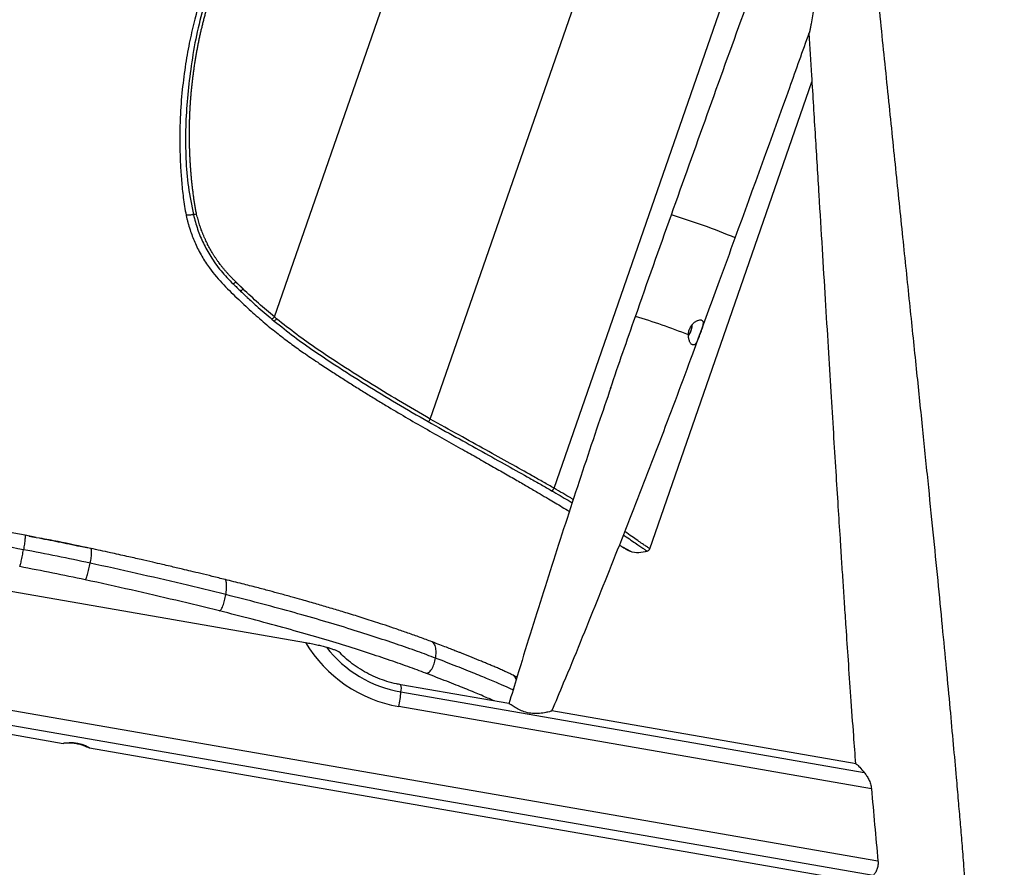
# Paper-space layout '_Right' of a CAD drawing. Header units: millimetres. Extents: x -307 to 307, y 0 to 733.
# Tile 3 of 4: x -58 to 307, y 247 to 562. Entities that reach past the tile are written whole.
import ezdxf

# ---------------------------------------------------------------- set-up
doc = ezdxf.new("R2010")
doc.units = ezdxf.units.MM

psp = doc.layouts.new('_Right')

# ---------------------------------------------------------------- linework, layer by layer
at = {"color": 7, "linetype": 'Continuous', "lineweight": 25}
for p, q in [((140.21, 387.76), (250.73, 706)), ((94.25, 413.49), (154.16, 585.98)), ((36.32, 451.47), (82.66, 584.91)), ((175.75, 365.26), (236.02, 538.79)), ((21.05, 463.7), (21.05, 463.7)), ((23.78, 461.04), (23.78, 461.04)), ((35.44, 450.62), (36.29, 449.91)), ((37.17, 450.77), (36.32, 451.47)), ((193.76, 443.29), (193.8, 443.26)), ((-222.37, 377.6), (47.94, 330.39)), ((-54.78, 369.98), (-56.3, 370.28)), ((-52.15, 369.47), (-56.3, 370.28)), ((-31.79, 365.35), (-33.28, 365.66)), ((168.46, 364.34), (166.04, 365.68)), ((-228.55, 334.3), (260.56, 249.22)), ((258.83, 243.75), (-227.77, 328.4)), ((-189.71, 318.56), (-42.16, 292.89)), ((123.47, 307.72), (83.29, 314.71)), ((83.35, 312.02), (255.48, 282.08)), ((258.13, 276.02), (82.59, 306.56)), ((252.41, 285.29), (139.46, 304.94)), ((-32.38, 291.19), (255.8, 241.06))]:
    psp.add_line(p, q, dxfattribs=at)
at = {"color": 7, "linetype": 'Continuous', "lineweight": 25, "flags": 128}
psp.add_lwpolyline([(-42.16, 292.9), (-42.18, 292.9), (-41.91, 292.95), (-41.14, 293.07), (-39.93, 293.19), (-38.35, 293.19), (-36.68, 293), (-35.18, 292.63), (-33.9, 292.15), (-32.92, 291.64), (-32.39, 291.28), (-32.38, 291.19), (-32.38, 291.19)], dxfattribs=at)
at = {"color": 7, "linetype": 'Continuous', "lineweight": 25}
for centre, radius, start, end in [((119.42, 273.48), 225.28, 66.9733, 73.3932), ((33.11, 453.9), 4.03, 305.3473, 322.8675), ((33.98, 453.15), 3.98, 305.4722, 323.2002), ((91.2, 193.05), 270.48, 68.5481, 72.9588), ((185.39, 448.43), 6.13, 322.4615, 0.5815), ((92.13, 414.49), 2.35, 304.2922, 334.7671), ((138.63, 388.4), 1.7, 294.1838, 338.1147), ((91.26, 356.28), 50.47, 210.8654, 260.1072), ((91.05, 356.21), 44.86, 217.853, 260.1135), ((78.31, 313.25), 5.19, 346.3036, 16.3127), ((12.84, 319.07), 70.87, 349.8315, 354.291)]:
    psp.add_arc(centre, radius, start, end, dxfattribs=at)
for points, knots in [([(183.81, 489.36), (192.67, 514.28), (201.59, 539.18), (219.54, 588.92), (228.56, 613.78), (237.65, 638.6)], [0, 0, 0, 0, 0.5, 0.5, 1, 1, 1, 1]), ([(251.81, 616.3), (251.08, 616.33), (250, 616.38), (248.34, 616.27), (247.08, 616.02), (245.89, 615.41), (245, 614.35), (244.4, 613.05), (243.77, 611.06), (243.17, 608.42), (242.41, 604.09), (241.2, 596.51), (239.93, 587.84), (238.65, 579.22), (237.69, 572.81), (236.88, 567.52), (236.22, 563.38), (235.81, 560.89), (235.48, 559.01), (235.26, 557.9), (235.1, 557.13), (235.04, 556.97), (235.01, 556.9)], [0, 0, 0, 0, 0.03957, 0.059281, 0.079545, 0.098464, 0.117422, 0.138674, 0.160501, 0.208156, 0.255859, 0.351705, 0.541902, 0.637525, 0.733125, 0.828258, 0.876624, 0.924895, 0.948692, 0.972961, 0.989693, 1, 1, 1, 1]), ([(307.49, 3.15), (307.13, 10.73), (306.35, 26.72), (305.14, 50.73), (303.88, 74.76), (302.61, 97.58), (301.36, 119.07), (300.12, 139.25), (298.92, 158.13), (297.75, 175.84), (296.62, 192.4), (295.54, 207.78), (294.49, 222), (293.5, 235.06), (292.61, 246.21), (291.84, 255.62), (291.16, 263.7), (290.47, 271.82), (289.63, 281.41), (288.61, 292.84), (287.38, 306.29), (286.01, 320.94), (284.49, 336.8), (282.84, 353.74), (281.05, 371.77), (279.12, 390.86), (277.06, 411.11), (274.84, 432.68), (272.47, 455.58), (269.96, 479.84), (267.33, 505.31), (264.58, 531.99), (261.72, 559.89), (258.86, 588.01), (256.96, 606.82), (256.04, 615.93)], [0, 0, 0, 0, 0.037027, 0.078113, 0.117234, 0.154392, 0.189585, 0.222239, 0.252999, 0.281865, 0.308836, 0.333913, 0.357095, 0.378383, 0.397776, 0.411684, 0.424429, 0.437326, 0.451397, 0.471378, 0.493331, 0.517256, 0.543153, 0.571022, 0.600312, 0.631505, 0.664599, 0.699596, 0.737268, 0.77692, 0.818553, 0.862167, 0.907761, 0.955335, 1, 1, 1, 1]), ([(151.79, 591.45), (151.29, 591.23), (150.28, 590.8), (148.76, 590.29), (146.55, 589.61), (143.89, 589.05), (140.88, 588.45), (137.66, 587.89), (133.93, 587.35), (127.69, 586.68), (119.27, 586.21), (108.39, 586.58), (96.86, 587.64), (84.56, 588.59), (71.48, 589.6), (60.06, 590.49), (50.95, 591.16), (44.66, 591.66), (39.08, 591.86), (34.25, 591.71), (30.22, 591.31), (27.21, 590.72), (24.74, 590.03), (22.28, 589.13), (19.54, 587.7), (16.81, 585.56), (14.39, 582.79), (12.3, 579.26), (10.37, 574.63), (8.58, 568.84), (6.63, 561.86), (4.83, 554.02), (3.24, 545.29), (2, 535.69), (1.37, 527.14), (1.17, 519.88), (1.19, 514.13), (1.38, 508.19), (1.83, 502.06), (2.41, 495.72), (3.15, 491.47), (3.52, 489.31)], [0, 0, 0, 0, 0.007724, 0.015454, 0.022861, 0.040721, 0.054324, 0.066764, 0.08711, 0.107388, 0.154566, 0.20345, 0.254904, 0.308557, 0.364724, 0.42325, 0.452309, 0.478244, 0.501104, 0.520929, 0.537441, 0.550733, 0.558307, 0.568714, 0.582777, 0.595841, 0.610801, 0.627366, 0.645603, 0.671962, 0.70126, 0.734059, 0.770124, 0.809505, 0.852125, 0.874742, 0.898155, 0.922302, 0.947279, 0.973148, 1, 1, 1, 1]), ([(20.01, 585.24), (19.38, 584.75), (18.13, 583.77), (16.21, 581.63), (14.41, 578.78), (11.9, 572.93), (9.22, 564.44), (6.71, 553.31), (5.01, 542.3), (3.82, 531.49), (3.23, 520.91), (3.35, 510.31), (4.19, 499.76), (5.56, 492.87), (6.24, 489.44)], [0, 0, 0, 0, 0.023938, 0.047889, 0.08635, 0.124942, 0.239351, 0.354094, 0.468772, 0.574925, 0.681549, 0.788093, 0.894245, 1, 1, 1, 1]), ([(7.45, 489.68), (7.42, 489.8), (7.28, 490.42), (7.1, 491.28), (6.92, 492.28), (6.75, 493.27), (6.55, 494.52), (6.38, 495.77), (6.24, 496.77), (6.15, 497.52), (6.03, 498.53), (5.91, 499.53), (5.77, 500.78), (5.66, 501.79), (5.54, 503.04), (5.44, 504.05), (5.34, 505.31), (5.24, 506.57), (5.15, 507.83), (5.07, 509.09), (5, 510.35), (4.94, 511.61), (4.9, 512.62), (4.86, 513.63), (4.83, 514.64), (4.81, 515.65), (4.79, 516.41), (4.78, 517.42), (4.77, 518.43), (4.77, 519.44), (4.77, 520.45), (4.78, 521.46), (4.8, 522.72), (4.82, 523.73), (4.85, 525), (4.9, 526.26), (4.96, 527.52), (5.02, 528.78), (5.08, 529.79), (5.16, 531.05), (5.25, 532.31), (5.35, 533.57), (5.46, 534.83), (5.55, 535.83), (5.68, 537.09), (5.81, 538.34), (5.95, 539.6), (6.11, 540.85), (6.24, 541.85), (6.37, 542.85), (6.51, 543.85), (6.66, 544.85), (6.81, 545.85), (6.93, 546.6), (7.09, 547.6), (7.26, 548.59), (7.44, 549.59), (7.62, 550.58), (7.8, 551.57), (8.04, 552.81), (8.29, 554.05), (8.55, 555.29), (8.82, 556.52), (9.04, 557.5), (9.27, 558.49), (9.5, 559.47), (9.74, 560.45), (9.98, 561.43), (10.23, 562.41), (10.49, 563.39), (10.75, 564.36), (10.95, 565.09), (11.22, 566.07), (11.5, 567.04), (11.78, 568.01), (11.99, 568.73), (12.21, 569.46), (12.51, 570.42), (12.82, 571.38), (13.1, 572.22), (13.3, 572.82), (13.59, 573.65), (13.94, 574.6), (14.41, 575.77), (14.92, 576.93), (15.47, 578.06), (15.96, 578.95), (16.36, 579.6), (16.91, 580.44), (17.52, 581.25), (18.18, 582.02), (18.57, 582.43), (18.97, 582.84), (19.61, 583.45), (20.26, 583.94), (20.71, 584.28)], [0, 0, 0, 0, 0.0038669, 0.0193343, 0.0270662, 0.0347974, 0.050259, 0.0657186, 0.0734478, 0.0811767, 0.0889055, 0.1043626, 0.1120909, 0.127547, 0.1352747, 0.1507297, 0.1584568, 0.1739106, 0.1893636, 0.1970897, 0.2125415, 0.2279926, 0.2357178, 0.2434429, 0.2588927, 0.2666173, 0.2743417, 0.2820659, 0.2975141, 0.3052379, 0.3129615, 0.3284084, 0.3361315, 0.3515775, 0.3593002, 0.3747453, 0.3901898, 0.3979117, 0.4133554, 0.421077, 0.4365198, 0.4519622, 0.4596832, 0.4751248, 0.4828454, 0.4982863, 0.5137268, 0.5214468, 0.5368867, 0.5446064, 0.552326, 0.5677651, 0.5754845, 0.5832037, 0.5909229, 0.6063611, 0.61408, 0.6217988, 0.6372364, 0.644955, 0.6603922, 0.6758291, 0.6835474, 0.6989839, 0.706702, 0.7144201, 0.7298562, 0.7375741, 0.7452919, 0.7607277, 0.7684454, 0.7761631, 0.7838808, 0.7993162, 0.8070338, 0.8147514, 0.822469, 0.8301865, 0.8456219, 0.8533394, 0.8571982, 0.8649157, 0.8803521, 0.88807, 0.9035088, 0.9189512, 0.9266714, 0.9343926, 0.942115, 0.9575739, 0.965301, 0.9730302, 0.9749623, 0.9826944, 1, 1, 1, 1]), ([(207.52, 480.82), (214.31, 499.44), (223.56, 524.84), (232.63, 550.3), (235.06, 557.09)], [0, 0, 0, 0, 0.733328, 1, 1, 1, 1]), ([(234.9, 556.92), (235.22, 551.69), (236.02, 538.87), (237.24, 518.84), (238.55, 497.35), (239.78, 477.17), (240.93, 458.28), (242.01, 440.56), (243.02, 424.01), (243.96, 408.61), (244.85, 394.38), (245.67, 381.32), (246.38, 370.15), (246.99, 360.73), (247.51, 352.63), (248.05, 344.51), (248.69, 334.91), (249.46, 323.45), (250.4, 309.98), (251.32, 297.14), (251.94, 288.79), (252.2, 285.33)], [0, 0, 0, 0, 0.057694, 0.14167, 0.221209, 0.295007, 0.364524, 0.429759, 0.490715, 0.54739, 0.599785, 0.647899, 0.691731, 0.723166, 0.751971, 0.781117, 0.812917, 0.858074, 0.907689, 0.961763, 1, 1, 1, 1]), ([(6.24, 489.44), (5.72, 489.37), (4.69, 489.24), (3.84, 489.21), (3.42, 489.23), (3.53, 489.31), (3.54, 489.31)], [0, 0, 0, 0, 0.327806, 0.654725, 0.985484, 1, 1, 1, 1]), ([(3.52, 489.31), (3.61, 488.92), (3.78, 488.15), (4.07, 486.99), (4.52, 485.34), (5.39, 482.55), (6.97, 478.54), (9.3, 473.98), (12.69, 468.68), (17.39, 463.36), (22.93, 457.97), (28.25, 453.03), (33.32, 448.64), (38.17, 444.73), (42.74, 441.26), (47.46, 437.88), (52.23, 434.69), (56.91, 431.61), (61.22, 428.82), (65.35, 426.19), (69.48, 423.6), (73.63, 421.05), (78.84, 417.88), (85.09, 414.17), (92.35, 409.99), (99.51, 405.95), (106.02, 402.3), (111.92, 398.97), (117.22, 395.96), (122.3, 393.06), (126.97, 390.37), (131.21, 387.91), (134.89, 385.75), (138.02, 383.9), (140.75, 382.28), (143.38, 380.69), (145.03, 379.68), (145.91, 379.15)], [0, 0, 0, 0, 0.005153, 0.010309, 0.015442, 0.02741, 0.048314, 0.071552, 0.094119, 0.130458, 0.164831, 0.196949, 0.227695, 0.255806, 0.28213, 0.306785, 0.336423, 0.362609, 0.386116, 0.409549, 0.433152, 0.456967, 0.481036, 0.5236, 0.566466, 0.610032, 0.65502, 0.692001, 0.729709, 0.76816, 0.80701, 0.842888, 0.878823, 0.91005, 0.937185, 0.966826, 1, 1, 1, 1]), ([(6.24, 489.44), (6.72, 487.62), (7.68, 483.99), (9.88, 478.8), (12.74, 473.58), (15.76, 469.36), (18.7, 466.06), (20.26, 464.49), (21.05, 463.7)], [0, 0, 0, 0, 0.185461, 0.371529, 0.557001, 0.776546, 0.888085, 1, 1, 1, 1]), ([(21.98, 464.5), (21.92, 464.56), (21.63, 464.84), (21.22, 465.25), (20.65, 465.83), (20.08, 466.41), (19.52, 467), (19.08, 467.48), (18.64, 467.97), (18.1, 468.58), (17.46, 469.34), (16.85, 470.1), (16.24, 470.88), (15.66, 471.67), (15.09, 472.48), (14.62, 473.16), (14.26, 473.71), (13.99, 474.12), (13.73, 474.54), (13.38, 475.1), (12.96, 475.81), (12.47, 476.66), (11.99, 477.53), (11.61, 478.27), (11.25, 479), (10.96, 479.6), (10.68, 480.2), (10.41, 480.8), (10.15, 481.41), (9.9, 482.02), (9.71, 482.48), (9.47, 483.09), (9.23, 483.71), (9.01, 484.34), (8.79, 484.96), (8.53, 485.74), (8.23, 486.69), (7.96, 487.65), (7.69, 488.64), (7.53, 489.32), (7.45, 489.68)], [0, 0, 0, 0, 0.008442, 0.04199, 0.058763, 0.092309, 0.125852, 0.142623, 0.159392, 0.192928, 0.22646, 0.259987, 0.293509, 0.327026, 0.360539, 0.394047, 0.410798, 0.427548, 0.444297, 0.461045, 0.494538, 0.528027, 0.56151, 0.594988, 0.611724, 0.645194, 0.661926, 0.678658, 0.712117, 0.728845, 0.745571, 0.762296, 0.795744, 0.812465, 0.829185, 0.862623, 0.896057, 0.929485, 0.962908, 1, 1, 1, 1]), ([(193.76, 443.27), (196.43, 450.45), (201.06, 462.95), (205.59, 475.49), (207.51, 480.82)], [0, 0, 0, 0, 0.574868, 1, 1, 1, 1]), ([(21.98, 464.5), (21.9, 464.42), (21.74, 464.26), (21.5, 464.04), (21.26, 463.85), (21.12, 463.75), (21.05, 463.7)], [0, 0, 0, 0, 0.249404, 0.499602, 0.748899, 1, 1, 1, 1]), ([(21.98, 464.5), (21.9, 464.42), (21.74, 464.26), (21.5, 464.04), (21.26, 463.85), (21.12, 463.75), (21.05, 463.7)], [0, 0, 0, 0, 0.2494038, 0.4996018, 0.7488985, 1, 1, 1, 1]), ([(21.05, 463.7), (21.51, 463.25), (22.41, 462.36), (23.32, 461.48), (23.78, 461.04)], [0, 0, 0, 0, 0.49996, 1, 1, 1, 1]), ([(24.69, 461.85), (24.69, 461.85), (24.68, 461.86), (24.67, 461.87), (24.66, 461.88), (24.65, 461.9), (24.63, 461.91), (24.62, 461.92), (24.61, 461.93), (24.6, 461.94), (24.58, 461.96), (24.57, 461.97), (24.55, 461.98), (24.54, 461.99), (24.53, 462.01), (24.52, 462.02), (24.5, 462.03), (24.49, 462.05), (24.47, 462.07), (24.44, 462.09), (24.41, 462.13), (24.37, 462.16), (24.34, 462.19), (24.3, 462.23), (24.25, 462.27), (24.21, 462.32), (24.17, 462.35), (24.14, 462.38), (24.11, 462.41), (24.06, 462.46), (24.02, 462.5), (23.97, 462.54), (23.94, 462.57), (23.91, 462.61), (23.87, 462.64), (23.83, 462.68), (23.79, 462.72), (23.74, 462.77), (23.71, 462.8), (23.68, 462.83), (23.64, 462.86), (23.6, 462.91), (23.55, 462.95), (23.51, 462.99), (23.48, 463.02), (23.44, 463.06), (23.4, 463.1), (23.36, 463.14), (23.31, 463.19), (23.28, 463.22), (23.24, 463.25), (23.21, 463.28), (23.17, 463.33), (23.12, 463.37), (23.08, 463.41), (23.05, 463.44), (23.01, 463.48), (22.98, 463.51), (22.94, 463.55), (22.89, 463.59), (22.85, 463.64), (22.81, 463.67), (22.78, 463.7), (22.75, 463.74), (22.7, 463.78), (22.66, 463.82), (22.62, 463.87), (22.58, 463.9), (22.55, 463.93), (22.51, 463.97), (22.46, 464.02), (22.42, 464.06), (22.39, 464.09), (22.35, 464.12), (22.32, 464.16), (22.28, 464.2), (22.23, 464.24), (22.19, 464.29), (22.15, 464.32), (22.12, 464.35), (22.09, 464.39), (22.04, 464.43), (22, 464.47), (21.98, 464.5)], [0, 0, 0, 0, 0.000244, 0.006343, 0.012443, 0.015493, 0.021593, 0.024642, 0.030742, 0.033792, 0.039892, 0.045991, 0.049041, 0.055141, 0.058191, 0.06429, 0.07039, 0.07344, 0.07954, 0.091739, 0.103938, 0.116138, 0.128337, 0.140536, 0.164935, 0.177134, 0.189333, 0.201532, 0.213731, 0.225931, 0.250329, 0.262528, 0.274727, 0.286926, 0.299125, 0.311324, 0.335722, 0.347921, 0.36012, 0.372319, 0.384518, 0.396717, 0.421115, 0.433314, 0.445513, 0.457712, 0.469911, 0.494308, 0.506507, 0.518706, 0.530905, 0.543104, 0.555302, 0.5797, 0.591898, 0.604097, 0.616296, 0.628494, 0.640693, 0.66509, 0.677289, 0.689487, 0.701686, 0.713885, 0.726083, 0.75048, 0.762678, 0.774877, 0.787075, 0.799274, 0.82367, 0.835869, 0.848067, 0.860265, 0.872464, 0.884662, 0.909059, 0.921257, 0.933455, 0.945653, 0.957851, 0.97005, 1, 1, 1, 1]), ([(24.69, 461.85), (24.61, 461.77), (24.46, 461.61), (24.22, 461.39), (23.99, 461.19), (23.85, 461.09), (23.78, 461.04)], [0, 0, 0, 0, 0.249405, 0.499602, 0.748919, 1, 1, 1, 1]), ([(24.69, 461.85), (24.62, 461.77), (24.46, 461.61), (24.22, 461.38), (23.99, 461.18), (23.85, 461.09), (23.78, 461.04)], [0, 0, 0, 0, 0.249405, 0.499602, 0.748918, 1, 1, 1, 1]), ([(23.78, 461.04), (24.33, 460.51), (25.16, 459.72), (27.11, 457.9), (29.46, 455.75), (32.52, 453.07), (34.46, 451.43), (35.44, 450.62)], [0, 0, 0, 0, 0.145061, 0.21759, 0.507736, 0.753789, 1, 1, 1, 1]), ([(36.32, 451.47), (34.35, 453.13), (30.42, 456.46), (26.6, 460.05), (24.69, 461.85)], [0, 0, 0, 0, 0.499342, 1, 1, 1, 1]), ([(36.29, 449.91), (38.73, 447.95), (43.62, 444.04), (51.17, 438.69), (60.1, 432.76), (70.31, 426.3), (81.91, 419.21), (89.53, 414.81), (93.45, 412.55)], [0, 0, 0, 0, 0.130492, 0.2611, 0.391653, 0.590625, 0.789595, 1, 1, 1, 1]), ([(94.25, 413.49), (90.34, 415.75), (82.78, 420.11), (71.3, 427.11), (61.19, 433.51), (52.25, 439.43), (44.6, 444.83), (39.64, 448.79), (37.17, 450.77)], [0, 0, 0, 0, 0.21063, 0.406621, 0.602615, 0.735081, 0.867601, 1, 1, 1, 1]), ([(190.12, 444.79), (190.13, 445.19), (190.17, 445.59), (190.3, 446.18), (190.35, 446.39), (190.48, 446.78), (190.63, 447.16), (190.81, 447.52), (191.01, 447.87), (191.12, 448.04), (191.36, 448.37), (191.48, 448.52), (191.73, 448.81), (191.87, 448.95), (192.27, 449.34), (192.55, 449.56), (192.98, 449.83), (193.12, 449.91), (193.4, 450.06), (193.54, 450.12), (193.94, 450.27), (194.2, 450.33), (194.54, 450.36), (194.65, 450.36), (194.85, 450.33), (194.94, 450.31), (195.19, 450.2), (195.32, 450.09), (195.46, 449.87), (195.5, 449.78), (195.56, 449.6), (195.58, 449.49), (195.61, 449.16), (195.59, 448.91), (195.53, 448.49), (195.5, 448.34), (195.43, 448.03), (195.39, 447.87), (195.25, 447.37), (195.14, 447.03), (194.95, 446.47), (194.89, 446.28), (194.75, 445.91), (194.69, 445.72), (194.48, 445.14), (194.33, 444.75), (194.12, 444.19), (194.05, 444), (193.91, 443.64), (193.83, 443.46), (193.76, 443.29)], [0, 0, 0, 0, 0.0625, 0.0625, 0.09375, 0.09375, 0.125, 0.15625, 0.15625, 0.1875, 0.1875, 0.21875, 0.21875, 0.25, 0.25, 0.3125, 0.3125, 0.34375, 0.34375, 0.375, 0.375, 0.4375, 0.4375, 0.46875, 0.46875, 0.5, 0.5, 0.5625, 0.5625, 0.59375, 0.59375, 0.625, 0.625, 0.6875, 0.6875, 0.71875, 0.71875, 0.75, 0.75, 0.8125, 0.8125, 0.84375, 0.84375, 0.875, 0.875, 0.9375, 0.9375, 0.96875, 0.96875, 1, 1, 1, 1]), ([(190.26, 444.64), (190.31, 444.7), (190.56, 444.99), (190.88, 445.58), (191.08, 446.12), (191.16, 446.33)], [0, 0, 0, 0, 0.15431, 0.671812, 1, 1, 1, 1]), ([(191.16, 446.33), (191.2, 446.44), (191.38, 446.88), (191.55, 447.68), (191.57, 448.28), (191.58, 448.57)], [0, 0, 0, 0, 0.154132, 0.582908, 1, 1, 1, 1]), ([(139.46, 305.03), (140.9, 308.47), (146.61, 322.01), (156.26, 345.77), (168.43, 376.3), (180.25, 406.97), (188.69, 429.29), (193.11, 441.42), (193.78, 443.26)], [0, 0, 0, 0, 0.075389, 0.296715, 0.518, 0.739244, 0.960447, 1, 1, 1, 1]), ([(193.76, 443.29), (193.6, 442.9), (193.44, 442.54), (193.19, 442.08), (193.11, 441.93), (192.94, 441.68), (192.86, 441.56), (192.68, 441.36), (192.59, 441.27), (192.41, 441.14), (192.32, 441.09), (192.04, 440.99), (191.84, 440.99), (191.55, 441.11), (191.46, 441.17), (191.27, 441.32), (191.17, 441.42), (190.99, 441.63), (190.9, 441.76), (190.74, 442.04), (190.66, 442.19), (190.51, 442.52), (190.45, 442.7), (190.33, 443.07), (190.28, 443.27), (190.16, 443.89), (190.11, 444.33), (190.12, 444.79)], [0, 0, 0, 0, 0.125, 0.125, 0.1875, 0.1875, 0.25, 0.25, 0.3125, 0.3125, 0.375, 0.375, 0.5, 0.5, 0.5625, 0.5625, 0.625, 0.625, 0.6875, 0.6875, 0.75, 0.75, 0.8125, 0.8125, 0.875, 0.875, 1, 1, 1, 1]), ([(161.32, 425.18), (159.77, 420.66), (154.65, 405.79), (146.28, 380.47), (136.24, 349.22), (128.64, 324.93), (124.48, 311.04), (123.46, 307.62)], [0, 0, 0, 0, 0.116108, 0.381941, 0.647725, 0.91346, 1, 1, 1, 1]), ([(140.21, 387.76), (138.92, 388.5), (136.34, 389.99), (131, 393), (124, 396.94), (114.9, 402.01), (105.02, 407.46), (97.84, 411.48), (94.25, 413.49)], [0, 0, 0, 0, 0.106945, 0.21411, 0.407854, 0.6016, 0.8008, 1, 1, 1, 1]), ([(93.45, 412.55), (96.94, 410.59), (103.91, 406.69), (113.71, 401.27), (122.91, 396.14), (130.06, 392.12), (135.47, 389.07), (138.04, 387.58), (139.32, 386.84)], [0, 0, 0, 0, 0.193748, 0.387501, 0.586723, 0.785945, 0.892862, 1, 1, 1, 1]), ([(147.37, 383.59), (147.06, 383.77), (144.93, 385.03), (142.39, 386.5), (140.21, 387.76)], [0, 0, 0, 0, 0.142887, 1, 1, 1, 1]), ([(139.32, 386.84), (141.46, 385.61), (144.18, 384.03), (146.47, 382.68), (146.97, 382.39)], [0, 0, 0, 0, 0.782667, 1, 1, 1, 1]), ([(-56.3, 370.28), (-61.8, 371.3), (-72.8, 373.34), (-83.85, 375.3), (-89.38, 376.28)], [0, 0, 0, 0, 0.499993, 1, 1, 1, 1]), ([(-56.88, 364.9), (-62.41, 365.93), (-73.46, 367.98), (-84.56, 369.95), (-90.12, 370.94)], [0, 0, 0, 0, 0.500005, 1, 1, 1, 1]), ([(-56.31, 370.26), (-56.3, 370.26), (-56.27, 370.26), (-56.25, 370.02), (-56.27, 369.56), (-56.35, 368.58), (-56.55, 367.01), (-56.77, 365.61), (-56.88, 364.9)], [0, 0, 0, 0, 0.024113, 0.117919, 0.230666, 0.36406, 0.676274, 1, 1, 1, 1]), ([(-54.82, 369.98), (-53.93, 369.81), (-51.64, 369.38), (-48.02, 368.68), (-43.93, 367.86), (-39.87, 367.04), (-36.35, 366.3), (-34.19, 365.84), (-33.37, 365.67)], [0, 0, 0, 0, 0.123628, 0.314692, 0.502912, 0.692656, 0.884033, 1, 1, 1, 1]), ([(166.02, 370.42), (166.12, 370.35), (167.19, 369.61), (168.83, 368.47), (170.94, 367.03), (172.57, 365.9), (173.84, 365.04), (174.68, 364.45), (174.79, 364.38), (174.85, 364.34)], [0, 0, 0, 0, 0.015096, 0.171412, 0.327727, 0.484728, 0.641728, 0.820736, 1, 1, 1, 1]), ([(175.75, 365.26), (175.7, 365.3), (175.59, 365.37), (174.74, 365.95), (173.48, 366.82), (171.85, 367.94), (169.76, 369.38), (167.96, 370.62), (166.74, 371.46), (166.5, 371.62)], [0, 0, 0, 0, 0.175008, 0.350266, 0.503088, 0.65591, 0.8094, 0.962891, 1, 1, 1, 1]), ([(-31.93, 365.38), (-35.94, 366.23), (-42.14, 367.55), (-48.5, 368.77), (-50.75, 369.2)], [0, 0, 0, 0, 0.645835, 1, 1, 1, 1]), ([(164.53, 366.67), (164.84, 366.46), (165.63, 365.93), (166.69, 365.26), (167.75, 364.63), (168.22, 364.43), (168.46, 364.32)], [0, 0, 0, 0, 0.16534, 0.419442, 0.697613, 1, 1, 1, 1]), ([(-58.28, 358.61), (-58.25, 358.66), (-58.19, 358.77), (-58.05, 359.2), (-57.88, 359.84), (-57.6, 361.01), (-57.25, 362.75), (-57.01, 364.18), (-56.88, 364.9)], [0, 0, 0, 0, 0.076708, 0.165684, 0.272508, 0.3988, 0.694137, 1, 1, 1, 1]), ([(-32.13, 359.91), (-36.2, 360.78), (-44.35, 362.51), (-52.7, 364.1), (-56.88, 364.9)], [0, 0, 0, 0, 0.500121, 1, 1, 1, 1]), ([(-31.95, 365.36), (-31.93, 365.36), (-31.86, 365.35), (-31.78, 365.1), (-31.71, 364.62), (-31.7, 363.62), (-31.81, 362.03), (-32.03, 360.63), (-32.13, 359.91)], [0, 0, 0, 0, 0.024727, 0.118482, 0.231162, 0.364475, 0.676491, 1, 1, 1, 1]), ([(18.05, 353.81), (16.45, 354.21), (13.43, 354.95), (9.16, 355.99), (5.49, 356.87), (2.47, 357.59), (-0.08, 358.2), (-2.58, 358.78), (-5.5, 359.47), (-9.11, 360.3), (-13.49, 361.3), (-18.73, 362.48), (-24.96, 363.87), (-29.49, 364.85), (-31.94, 365.38)], [0, 0, 0, 0, 0.099993, 0.188158, 0.263567, 0.325249, 0.3723, 0.418142, 0.476467, 0.54815, 0.634397, 0.73682, 0.857631, 1, 1, 1, 1]), ([(174.85, 364.34), (173.82, 364.1), (171.75, 363.61), (169.44, 363.79), (168.48, 364.33), (168.46, 364.34)], [0, 0, 0, 0, 0.49209, 0.985774, 1, 1, 1, 1]), ([(-33.98, 353.72), (-37.98, 354.57), (-45.97, 356.26), (-54.18, 357.83), (-58.29, 358.61)], [0, 0, 0, 0, 0.500125, 1, 1, 1, 1]), ([(-33.98, 353.72), (-33.92, 353.76), (-33.79, 353.85), (-33.57, 354.27), (-33.32, 354.89), (-32.95, 356.04), (-32.52, 357.77), (-32.26, 359.19), (-32.13, 359.91)], [0, 0, 0, 0, 0.0767, 0.16567, 0.27249, 0.398782, 0.694122, 1, 1, 1, 1]), ([(18.3, 348.19), (12.88, 349.52), (2.04, 352.19), (-14.82, 356.11), (-26.36, 358.65), (-32.13, 359.91)], [0, 0, 0, 0, 0.33337, 0.666778, 1, 1, 1, 1]), ([(15.93, 342.15), (10.56, 343.46), (-0.15, 346.09), (-16.83, 349.97), (-28.25, 352.47), (-33.98, 353.72)], [0, 0, 0, 0, 0.334001, 0.665605, 1, 1, 1, 1]), ([(94.91, 330.65), (93.45, 331.2), (90.65, 332.26), (86.15, 333.86), (81.83, 335.36), (77.78, 336.73), (74.14, 337.92), (70.89, 338.97), (67.9, 339.92), (65.01, 340.82), (62.25, 341.67), (59.63, 342.46), (57.13, 343.21), (54.64, 343.94), (52.1, 344.68), (49.44, 345.45), (46.39, 346.32), (42.74, 347.34), (38.7, 348.45), (34.31, 349.64), (29.61, 350.88), (24.15, 352.29), (20.17, 353.28), (18.04, 353.81)], [0, 0, 0, 0, 0.085525, 0.163571, 0.233782, 0.295696, 0.348798, 0.392197, 0.432143, 0.470449, 0.507045, 0.538777, 0.569617, 0.599882, 0.629555, 0.66063, 0.693921, 0.735108, 0.784948, 0.828638, 0.878413, 0.935154, 1, 1, 1, 1]), ([(18.3, 348.19), (18.4, 348.91), (18.6, 350.32), (18.62, 351.94), (18.5, 352.98), (18.34, 353.49), (18.18, 353.77), (18.06, 353.79), (18.04, 353.79)], [0, 0, 0, 0, 0.323688, 0.635901, 0.769306, 0.882069, 0.975899, 1, 1, 1, 1]), ([(15.93, 342.14), (16.02, 342.18), (16.22, 342.25), (16.54, 342.64), (16.88, 343.23), (17.37, 344.35), (17.89, 346.05), (18.16, 347.47), (18.3, 348.19)], [0, 0, 0, 0, 0.076683, 0.165641, 0.272453, 0.398741, 0.69409, 1, 1, 1, 1]), ([(96.22, 324.57), (94.03, 325.4), (89.64, 327.05), (81.85, 329.78), (73.21, 332.65), (63.71, 335.65), (53.42, 338.74), (42.38, 341.89), (30.71, 345.05), (22.43, 347.15), (18.3, 348.19)], [0, 0, 0, 0, 0.124965, 0.249919, 0.374966, 0.49991, 0.624964, 0.749866, 0.87498, 1, 1, 1, 1]), ([(92.59, 318.98), (90.43, 319.79), (86.11, 321.41), (78.44, 324.09), (69.96, 326.9), (60.61, 329.84), (50.49, 332.87), (39.62, 335.96), (28.14, 339.06), (20, 341.12), (15.93, 342.15)], [0, 0, 0, 0, 0.125456, 0.250148, 0.375173, 0.500198, 0.62513, 0.750062, 0.875074, 1, 1, 1, 1]), ([(47.94, 330.39), (48.66, 330.26), (49.36, 330.13), (50.74, 329.86), (51.42, 329.72), (52.74, 329.43), (53.36, 329.28), (54.55, 328.98), (55.12, 328.84), (55.63, 328.69)], [0, 0, 0, 0, 0.25, 0.25, 0.5, 0.5, 0.75, 0.75, 1, 1, 1, 1]), ([(124.99, 318.24), (124.62, 318.42), (123.92, 318.78), (122.45, 319.47), (120.88, 320.18), (119.27, 320.89), (117.7, 321.56), (116.21, 322.19), (114.75, 322.8), (112.69, 323.65), (109.89, 324.8), (107.04, 325.94), (104.99, 326.75), (103.71, 327.25), (102.11, 327.88), (100.12, 328.65), (97.71, 329.58), (95.89, 330.28), (94.91, 330.65)], [0, 0, 0, 0, 0.10071, 0.191692, 0.273006, 0.344657, 0.406611, 0.459022, 0.507537, 0.554677, 0.655301, 0.751937, 0.777016, 0.806766, 0.843812, 0.888263, 0.940266, 1, 1, 1, 1]), ([(96.22, 324.57), (96.31, 325.3), (96.48, 326.74), (96.28, 328.46), (95.88, 329.61), (95.5, 330.21), (95.16, 330.56), (94.94, 330.63), (94.91, 330.64)], [0, 0, 0, 0, 0.325369, 0.639313, 0.773493, 0.886937, 0.981364, 1, 1, 1, 1]), ([(55.63, 328.69), (56.08, 328.55), (57.04, 328.27), (58.3, 327.85), (59.63, 327.36), (60.05, 327.07), (60.3, 326.9)], [0, 0, 0, 0, 0.201742, 0.429997, 0.657962, 1, 1, 1, 1]), ([(83.29, 314.71), (82.75, 314.81), (81.02, 315.13), (78.14, 315.89), (74.72, 317.11), (71.41, 318.62), (68.24, 320.42), (65.24, 322.48), (62.58, 324.64), (61.02, 326.22), (60.32, 326.93)], [0, 0, 0, 0, 0.06232, 0.199788, 0.337278, 0.47475, 0.612202, 0.749634, 0.887045, 1, 1, 1, 1]), ([(92.59, 318.98), (92.76, 318.98), (93.12, 318.99), (93.69, 319.29), (94.26, 319.79), (95.02, 320.81), (95.77, 322.43), (96.07, 323.85), (96.22, 324.57)], [0, 0, 0, 0, 0.076605, 0.165503, 0.272278, 0.39855, 0.69394, 1, 1, 1, 1]), ([(124.99, 312.73), (124.77, 312.84), (123.85, 313.3), (121.06, 314.54), (116.63, 316.44), (110.96, 318.78), (104.28, 321.46), (98.91, 323.54), (96.22, 324.57)], [0, 0, 0, 0, 0.061725, 0.249194, 0.436959, 0.62442, 0.812189, 1, 1, 1, 1]), ([(118.1, 308.66), (117.76, 308.81), (116.35, 309.44), (112.73, 310.98), (107.21, 313.25), (100.57, 315.91), (95.26, 317.95), (92.59, 318.98)], [0, 0, 0, 0, 0.073413, 0.305058, 0.536501, 0.767397, 1, 1, 1, 1]), ([(126.42, 317.48), (126.42, 317.48), (126.26, 317.56), (125.62, 317.9), (124.99, 318.23)], [0, 0, 0, 0, 0.0081582, 1, 1, 1, 1]), ([(126.42, 317.48), (126.42, 317.48), (126.25, 317.56), (125.62, 317.9), (124.99, 318.23)], [0, 0, 0, 0, 0.011815, 1, 1, 1, 1]), ([(126.17, 316.65), (126.1, 316.83), (125.95, 317.25), (125.56, 317.78), (125.21, 318.15), (125, 318.23), (124.99, 318.23)], [0, 0, 0, 0, 0.283847, 0.665332, 0.982904, 1, 1, 1, 1]), ([(139.42, 304.93), (139.43, 304.93), (139.56, 304.97), (139.08, 304.83), (138, 304.53), (136.07, 304.12), (133.62, 303.87), (130.95, 304.09), (128.61, 304.77), (126.57, 305.75), (124.92, 306.77), (123.74, 307.59), (123.54, 307.64), (123.46, 307.66)], [0, 0, 0, 0, 0.008543, 0.096387, 0.187599, 0.294169, 0.419166, 0.516548, 0.614278, 0.705414, 0.805427, 0.915887, 1, 1, 1, 1]), ([(-32.38, 291.19), (-32.47, 291.21), (-32.63, 291.27), (-33.12, 291.47), (-33.44, 291.6), (-34.2, 291.91), (-34.63, 292.07), (-35.6, 292.39), (-36.11, 292.54), (-36.93, 292.73), (-37.2, 292.78), (-37.75, 292.88), (-38.02, 292.92), (-38.83, 293.01), (-39.34, 293.03), (-40.29, 293.04), (-40.7, 293.03), (-41.41, 292.98), (-41.68, 292.95), (-41.88, 292.93)], [0, 0, 0, 0, 0.125, 0.125, 0.25, 0.25, 0.375, 0.375, 0.5, 0.5, 0.5625, 0.5625, 0.625, 0.625, 0.75, 0.75, 0.875, 0.875, 1, 1, 1, 1]), ([(252.39, 285.19), (252.47, 285.18), (252.68, 285.15), (253.79, 284.05), (254.9, 282.76), (255.48, 282.08)], [0, 0, 0, 0, 0.238428, 0.596007, 1, 1, 1, 1]), ([(255.48, 282.08), (255.78, 281.72), (256.07, 281.32), (256.63, 280.45), (256.9, 279.98), (257.4, 278.95), (257.61, 278.4), (257.87, 277.54), (257.95, 277.24), (258.06, 276.64), (258.11, 276.33), (258.13, 276.02)], [0, 0, 0, 0, 0.25, 0.25, 0.5, 0.5, 0.75, 0.75, 0.875, 0.875, 1, 1, 1, 1]), ([(260.56, 249.22), (260.61, 248.67), (260.61, 248.12), (260.51, 247.31), (260.46, 247.05), (260.34, 246.54), (260.26, 246.29), (260.09, 245.82), (260, 245.59), (259.79, 245.16), (259.68, 244.96), (259.45, 244.57), (259.33, 244.39), (259.08, 244.05), (258.96, 243.9), (258.83, 243.75)], [0, 0, 0, 0, 0.25, 0.25, 0.375, 0.375, 0.5, 0.5, 0.625, 0.625, 0.75, 0.75, 0.875, 0.875, 1, 1, 1, 1])]:
    psp.add_open_spline(points, degree=3, knots=knots, dxfattribs=at)
for points in [[(7.45, 489.68), (7.34, 489.65), (7.12, 489.6), (6.79, 489.54), (6.49, 489.48), (6.33, 489.45), (6.24, 489.44)], [(170.47, 451.65), (174.89, 464.23), (179.34, 476.8), (183.81, 489.36)], [(161.19, 424.89), (164.24, 433.82), (167.33, 442.74), (170.47, 451.65)], [(175.75, 365.26), (175.71, 365.16), (175.62, 364.95), (175.41, 364.69), (175.15, 364.48), (174.95, 364.39), (174.85, 364.34)], [(258.13, 276.02), (258.9, 267.09), (259.7, 258.15), (260.56, 249.22)]]:
    psp.add_open_spline(points, degree=3, dxfattribs=at)

doc.saveas('drawing.dxf')
